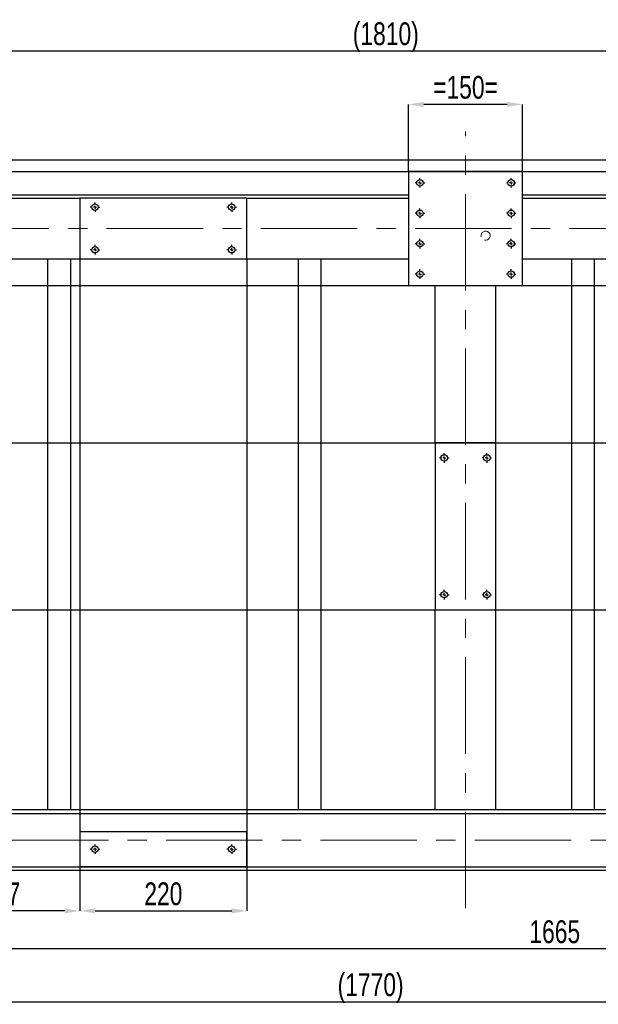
# Model space of a CAD drawing. Header units: millimetres. Extents: x 5 to 589, y 5 to 415.
# Tile 12 of 14: x 399 to 476, y 194 to 324. Entities that reach past the tile are written whole.
import ezdxf

# ---------------------------------------------------------------- set-up
doc = ezdxf.new("R2010")
doc.units = ezdxf.units.MM
doc.header["$PDSIZE"] = -1
doc.linetypes.add('CENTERX2', pattern=[20.32, 12.7, -2.54, 2.54, -2.54])
for name, color, linetype in [('COTES', 1, 'Continuous'), ('TRAIT-FINS', 9, 'Continuous'), ('TRAIT-MIXTES', 3, 'CENTERX2')]:
    doc.layers.add(name, color=color, linetype=linetype)
doc.layers.add('TRAIT-FORT', color=4, linetype='Continuous', lineweight=25)
doc.styles.add('SLDTEXTSTYLE2', font='TXT', dxfattribs={"width": 0.75})
doc.dimstyles.new('SLDDIMSTYLE2', dxfattribs={"dimtxt": 3, "dimasz": 2, "dimexe": 0, "dimexo": 0.0625, "dimgap": 0.75, "dimtad": 1, "dimdec": 0, "dimlfac": 10, "dimrnd": 1e-09, "dimzin": 12, "dimdsep": 46, "dimtxsty": 'SLDTEXTSTYLE2', "dimsah": 1, "dimcen": 0.09, "dimadec": 0, "dimazin": 3, "dimtfac": 1, "dimtdec": 0, "dimtofl": 0, "dimtmove": 0, "dimatfit": 3, "dimfxl": 1, "dimfrac": 2, "dimtolj": 1, "dimtzin": 12, "dimarcsym": 0})
doc.dimstyles.new('SLDDIMSTYLE3', dxfattribs={"dimtxt": 3, "dimasz": 2, "dimexe": 0, "dimexo": 0.0625, "dimgap": 0.75, "dimtad": 1, "dimdec": 0, "dimlfac": 10, "dimrnd": 1e-09, "dimzin": 12, "dimdsep": 46, "dimtxsty": 'SLDTEXTSTYLE2', "dimsah": 1, "dimcen": 0.09, "dimadec": 0, "dimazin": 3, "dimtfac": 1, "dimtdec": 0, "dimtmove": 0, "dimatfit": 0, "dimfxl": 1, "dimfrac": 2, "dimtolj": 1, "dimtzin": 12, "dimarcsym": 0})

# ---------------------------------------------------------------- blocks, each defined once
blk = doc.blocks.new('_D_88')
at = {"layer": 'COTES', "color": 0, "lineweight": -2, "transparency": 16777216}
for p, q in [((386.64, 304), (565.76, 304)), ((565.76, 291), (565.76, 302)), ((386.64, 289), (565.76, 289))]:
    blk.add_line(p, q, dxfattribs=at)
at = {"layer": 'COTES', "color": 0, "transparency": 16777216}
for points in [[(565.42, 302), (566.09, 302), (565.76, 304)], [(565.42, 291), (566.09, 291), (565.76, 289)]]:
    blk.add_solid(points, dxfattribs=at)
at = {"layer": 'Defpoints', "color": 0, "transparency": 16777216}
for p in [(386.58, 304), (565.76, 304), (386.58, 289)]:
    blk.add_point(p, dxfattribs=at)
at = {"layer": 'COTES', "color": 0, "transparency": 16777216, "insert": (562.01, 296.5), "char_height": 3, "attachment_point": 2, "rotation": 90, "style": 'SLDTEXTSTYLE2'}
blk.add_mtext('\\A1;=150=', dxfattribs=at)
blk = doc.blocks.new('_D_89')
at = {"layer": 'COTES', "color": 0, "lineweight": -2, "transparency": 16777216}
for p, q in [((386.64, 219.5), (565.76, 219.5)), ((565.76, 214.5), (565.76, 217.5)), ((386.64, 212.5), (565.76, 212.5))]:
    blk.add_line(p, q, dxfattribs=at)
at = {"layer": 'COTES', "color": 0, "transparency": 16777216}
for points in [[(565.42, 217.5), (566.09, 217.5), (565.76, 219.5)], [(565.42, 214.5), (566.09, 214.5), (565.76, 212.5)]]:
    blk.add_solid(points, dxfattribs=at)
at = {"layer": 'Defpoints', "color": 0, "transparency": 16777216}
for p in [(386.58, 219.5), (565.76, 219.5), (386.58, 212.5)]:
    blk.add_point(p, dxfattribs=at)
at = {"layer": 'COTES', "color": 0, "transparency": 16777216, "insert": (562.01, 216), "char_height": 3, "attachment_point": 2, "rotation": 90, "style": 'SLDTEXTSTYLE2'}
blk.add_mtext('\\A1;=  70  =', dxfattribs=at)
blk = doc.blocks.new('_D_90')
at = {"layer": 'COTES', "color": 0, "lineweight": -2, "transparency": 16777216}
for p, q in [((383.14, 268.3), (565.76, 268.3)), ((565.76, 248.3), (565.76, 266.3)), ((383.14, 246.3), (565.76, 246.3))]:
    blk.add_line(p, q, dxfattribs=at)
at = {"layer": 'COTES', "color": 0, "transparency": 16777216}
for points in [[(565.42, 266.3), (566.09, 266.3), (565.76, 268.3)], [(565.42, 248.3), (566.09, 248.3), (565.76, 246.3)]]:
    blk.add_solid(points, dxfattribs=at)
at = {"layer": 'Defpoints', "color": 0, "transparency": 16777216}
for p in [(383.08, 268.3), (565.76, 268.3), (383.08, 246.3)]:
    blk.add_point(p, dxfattribs=at)
at = {"layer": 'COTES', "color": 0, "transparency": 16777216, "insert": (562.01, 257.3), "char_height": 3, "attachment_point": 2, "rotation": 90, "style": 'SLDTEXTSTYLE2'}
blk.add_mtext('\\A1;220', dxfattribs=at)
blk = doc.blocks.new('_D_91')
at = {"layer": 'COTES', "color": 0, "lineweight": -2, "transparency": 16777216}
for p, q in [((386.64, 289), (565.76, 289)), ((565.76, 270.3), (565.76, 287)), ((383.14, 268.3), (565.76, 268.3))]:
    blk.add_line(p, q, dxfattribs=at)
at = {"layer": 'COTES', "color": 0, "transparency": 16777216}
for points in [[(565.42, 287), (566.09, 287), (565.76, 289)], [(565.42, 270.3), (566.09, 270.3), (565.76, 268.3)]]:
    blk.add_solid(points, dxfattribs=at)
at = {"layer": 'Defpoints', "color": 0, "transparency": 16777216}
for p in [(386.58, 289), (565.76, 289), (383.08, 268.3)]:
    blk.add_point(p, dxfattribs=at)
at = {"layer": 'COTES', "color": 0, "transparency": 16777216, "insert": (562.01, 278.65), "char_height": 3, "attachment_point": 2, "rotation": 90, "style": 'SLDTEXTSTYLE2'}
blk.add_mtext('\\A1;207', dxfattribs=at)
blk = doc.blocks.new('_D_93')
at = {"layer": 'COTES', "color": 0, "lineweight": -2, "transparency": 16777216}
for p, q in [((407.28, 292.43), (407.28, 206.68)), ((429.28, 292.43), (429.28, 206.68)), ((409.28, 206.68), (427.28, 206.68))]:
    blk.add_line(p, q, dxfattribs=at)
at = {"layer": 'COTES', "color": 0, "transparency": 16777216}
for points in [[(409.28, 207.01), (409.28, 206.35), (407.28, 206.68)], [(427.28, 207.01), (427.28, 206.35), (429.28, 206.68)]]:
    blk.add_solid(points, dxfattribs=at)
at = {"layer": 'Defpoints', "color": 0, "transparency": 16777216}
for p in [(407.28, 292.5), (429.28, 292.5), (429.28, 206.68)]:
    blk.add_point(p, dxfattribs=at)
at = {"layer": 'COTES', "color": 0, "transparency": 16777216, "insert": (418.28, 210.43), "char_height": 3, "attachment_point": 2, "style": 'SLDTEXTSTYLE2'}
blk.add_mtext('\\A1;220', dxfattribs=at)
blk = doc.blocks.new('_D_94')
at = {"layer": 'COTES', "color": 0, "lineweight": -2, "transparency": 16777216}
for p, q in [((450.58, 304.06), (450.58, 312.83)), ((463.58, 312.83), (452.58, 312.83)), ((465.58, 304.06), (465.58, 312.83))]:
    blk.add_line(p, q, dxfattribs=at)
at = {"layer": 'COTES', "color": 0, "transparency": 16777216}
for points in [[(452.58, 313.16), (452.58, 312.49), (450.58, 312.83)], [(463.58, 313.16), (463.58, 312.49), (465.58, 312.83)]]:
    blk.add_solid(points, dxfattribs=at)
at = {"layer": 'Defpoints', "color": 0, "transparency": 16777216}
for p in [(450.58, 312.83), (450.58, 304), (465.58, 304)]:
    blk.add_point(p, dxfattribs=at)
at = {"layer": 'COTES', "color": 0, "transparency": 16777216, "insert": (458.08, 316.58), "char_height": 3, "attachment_point": 2, "style": 'SLDTEXTSTYLE2'}
blk.add_mtext('\\A1;=150=', dxfattribs=at)
blk = doc.blocks.new('_D_101')
at = {"layer": 'COTES', "color": 0, "lineweight": -2, "transparency": 16777216}
for p, q in [((386.58, 212.43), (386.58, 201.69)), ((553.08, 211.93), (553.08, 201.69)), ((551.08, 201.69), (388.58, 201.69))]:
    blk.add_line(p, q, dxfattribs=at)
at = {"layer": 'COTES', "color": 0, "transparency": 16777216}
for points in [[(388.58, 202.03), (388.58, 201.36), (386.58, 201.69)], [(551.08, 202.03), (551.08, 201.36), (553.08, 201.69)]]:
    blk.add_solid(points, dxfattribs=at)
at = {"layer": 'Defpoints', "color": 0, "transparency": 16777216}
for p in [(386.58, 212.5), (553.08, 212), (386.58, 201.69)]:
    blk.add_point(p, dxfattribs=at)
at = {"layer": 'COTES', "color": 0, "transparency": 16777216, "insert": (469.83, 205.44), "char_height": 3, "attachment_point": 2, "style": 'SLDTEXTSTYLE2'}
blk.add_mtext('\\A1;1665', dxfattribs=at)
blk = doc.blocks.new('_D_106')
at = {"layer": 'COTES', "color": 0, "lineweight": -2, "transparency": 16777216}
for p, q in [((357.08, 211.93), (357.08, 194.72)), ((534.08, 212.43), (534.08, 194.72)), ((359.08, 194.72), (532.08, 194.72))]:
    blk.add_line(p, q, dxfattribs=at)
at = {"layer": 'COTES', "color": 0, "transparency": 16777216}
for points in [[(359.08, 195.05), (359.08, 194.38), (357.08, 194.72)], [(532.08, 195.05), (532.08, 194.38), (534.08, 194.72)]]:
    blk.add_solid(points, dxfattribs=at)
at = {"layer": 'Defpoints', "color": 0, "transparency": 16777216}
for p in [(357.08, 212), (534.08, 212.5), (534.08, 194.72)]:
    blk.add_point(p, dxfattribs=at)
at = {"layer": 'COTES', "color": 0, "transparency": 16777216, "insert": (445.58, 198.47), "char_height": 3, "attachment_point": 2, "style": 'SLDTEXTSTYLE2'}
blk.add_mtext('\\A1;(1770)', dxfattribs=at)
blk = doc.blocks.new('_D_107')
at = {"layer": 'COTES', "color": 0, "lineweight": -2, "transparency": 16777216}
for p, q in [((357.08, 300.56), (357.08, 319.88)), ((359.08, 319.88), (536.08, 319.88)), ((538.08, 304.06), (538.08, 319.88))]:
    blk.add_line(p, q, dxfattribs=at)
at = {"layer": 'COTES', "color": 0, "transparency": 16777216}
for points in [[(359.08, 320.22), (359.08, 319.55), (357.08, 319.88)], [(536.08, 320.22), (536.08, 319.55), (538.08, 319.88)]]:
    blk.add_solid(points, dxfattribs=at)
at = {"layer": 'Defpoints', "color": 0, "transparency": 16777216}
for p in [(538.08, 319.88), (538.08, 304), (357.08, 300.5)]:
    blk.add_point(p, dxfattribs=at)
at = {"layer": 'COTES', "color": 0, "transparency": 16777216, "insert": (447.58, 323.63), "char_height": 3, "attachment_point": 2, "style": 'SLDTEXTSTYLE2'}
blk.add_mtext('\\A1;(1810)', dxfattribs=at)
blk = doc.blocks.new('_D_108')
at = {"layer": 'COTES', "color": 0, "lineweight": -2, "transparency": 16777216}
for p, q in [((386.58, 212.43), (386.58, 206.68)), ((407.28, 212.43), (407.28, 206.68)), ((405.28, 206.68), (388.58, 206.68))]:
    blk.add_line(p, q, dxfattribs=at)
at = {"layer": 'COTES', "color": 0, "transparency": 16777216}
for points in [[(388.58, 207.01), (388.58, 206.35), (386.58, 206.68)], [(405.28, 207.01), (405.28, 206.35), (407.28, 206.68)]]:
    blk.add_solid(points, dxfattribs=at)
at = {"layer": 'Defpoints', "color": 0, "transparency": 16777216}
for p in [(386.58, 212.5), (407.28, 212.5), (386.58, 206.68)]:
    blk.add_point(p, dxfattribs=at)
at = {"layer": 'COTES', "color": 0, "transparency": 16777216, "insert": (396.93, 210.43), "char_height": 3, "attachment_point": 2, "style": 'SLDTEXTSTYLE2'}
blk.add_mtext('\\A1;207', dxfattribs=at)
blk = doc.blocks.new('SW_CENTERMARKSYMBOL_34')
at = {"layer": 'TRAIT-MIXTES', "color": 0}
for p, q in [((-0.4, 0), (-0.625, 0)), ((0, 0), (-0.2, 0)), ((0, 0.4), (0, 0.625)), ((0, 0), (0, 0.2)), ((0, 0), (0, -0.2)), ((0, 0), (0.2, 0)), ((0.4, 0), (0.625, 0)), ((0, -0.4), (0, -0.625))]:
    blk.add_line(p, q, dxfattribs=at)
blk = doc.blocks.new('SW_CENTERMARKSYMBOL_35')
at = {"layer": 'TRAIT-MIXTES', "color": 0}
for p, q in [((-0.4, 0), (-0.625, 0)), ((0, 0), (-0.2, 0)), ((0, 0.4), (0, 0.625)), ((0, 0), (0, 0.2)), ((0, 0), (0, -0.2)), ((0, 0), (0.2, 0)), ((0.4, 0), (0.625, 0)), ((0, -0.4), (0, -0.625))]:
    blk.add_line(p, q, dxfattribs=at)
blk = doc.blocks.new('SW_CENTERMARKSYMBOL_36')
at = {"layer": 'TRAIT-MIXTES', "color": 0}
for p, q in [((-0.4, 0), (-0.625, 0)), ((0, 0), (-0.2, 0)), ((0, 0.4), (0, 0.625)), ((0, 0), (0, 0.2)), ((0, 0), (0, -0.2)), ((0, 0), (0.2, 0)), ((0.4, 0), (0.625, 0)), ((0, -0.4), (0, -0.625))]:
    blk.add_line(p, q, dxfattribs=at)
blk = doc.blocks.new('SW_CENTERMARKSYMBOL_37')
at = {"layer": 'TRAIT-MIXTES', "color": 0}
for p, q in [((-0.4, 0), (-0.625, 0)), ((0, 0), (-0.2, 0)), ((0, 0.4), (0, 0.625)), ((0, 0), (0, 0.2)), ((0, 0), (0, -0.2)), ((0, 0), (0.2, 0)), ((0.4, 0), (0.625, 0)), ((0, -0.4), (0, -0.625))]:
    blk.add_line(p, q, dxfattribs=at)
blk = doc.blocks.new('SW_CENTERMARKSYMBOL_38')
at = {"layer": 'TRAIT-MIXTES', "color": 0}
for p, q in [((-0.4, 0), (-0.625, 0)), ((0, 0), (-0.2, 0)), ((0, 0.4), (0, 0.625)), ((0, 0), (0, 0.2)), ((0, 0), (0, -0.2)), ((0, 0), (0.2, 0)), ((0.4, 0), (0.625, 0)), ((0, -0.4), (0, -0.625))]:
    blk.add_line(p, q, dxfattribs=at)
blk = doc.blocks.new('SW_CENTERMARKSYMBOL_39')
at = {"layer": 'TRAIT-MIXTES', "color": 0}
for p, q in [((-0.4, 0), (-0.625, 0)), ((0, 0), (-0.2, 0)), ((0, 0.4), (0, 0.625)), ((0, 0), (0, 0.2)), ((0, 0), (0, -0.2)), ((0, 0), (0.2, 0)), ((0.4, 0), (0.625, 0)), ((0, -0.4), (0, -0.625))]:
    blk.add_line(p, q, dxfattribs=at)
blk = doc.blocks.new('SW_CENTERMARKSYMBOL_40')
at = {"layer": 'TRAIT-MIXTES', "color": 0}
for p, q in [((-0.4, 0), (-0.625, 0)), ((0, 0), (-0.2, 0)), ((0, 0.4), (0, 0.625)), ((0, 0), (0, 0.2)), ((0, 0), (0, -0.2)), ((0, 0), (0.2, 0)), ((0.4, 0), (0.625, 0)), ((0, -0.4), (0, -0.625))]:
    blk.add_line(p, q, dxfattribs=at)
blk = doc.blocks.new('SW_CENTERMARKSYMBOL_41')
at = {"layer": 'TRAIT-MIXTES', "color": 0}
for p, q in [((-0.4, 0), (-0.625, 0)), ((0, 0), (-0.2, 0)), ((0, 0.4), (0, 0.625)), ((0, 0), (0, 0.2)), ((0, 0), (0, -0.2)), ((0, 0), (0.2, 0)), ((0.4, 0), (0.625, 0)), ((0, -0.4), (0, -0.625))]:
    blk.add_line(p, q, dxfattribs=at)
blk = doc.blocks.new('SW_CENTERMARKSYMBOL_50')
at = {"layer": 'TRAIT-MIXTES', "color": 0}
for p, q in [((-0.4, 0), (-0.625, 0)), ((0, 0), (-0.2, 0)), ((0, 0.4), (0, 0.625)), ((0, 0), (0, 0.2)), ((0, 0), (0, -0.2)), ((0, 0), (0.2, 0)), ((0.4, 0), (0.625, 0)), ((0, -0.4), (0, -0.625))]:
    blk.add_line(p, q, dxfattribs=at)
blk = doc.blocks.new('SW_CENTERMARKSYMBOL_51')
at = {"layer": 'TRAIT-MIXTES', "color": 0}
for p, q in [((-0.4, 0), (-0.625, 0)), ((0, 0), (-0.2, 0)), ((0, 0.4), (0, 0.625)), ((0, 0), (0, 0.2)), ((0, 0), (0, -0.2)), ((0, 0), (0.2, 0)), ((0.4, 0), (0.625, 0)), ((0, -0.4), (0, -0.625))]:
    blk.add_line(p, q, dxfattribs=at)
blk = doc.blocks.new('SW_CENTERMARKSYMBOL_52')
at = {"layer": 'TRAIT-MIXTES', "color": 0}
for p, q in [((-0.4, 0), (-0.625, 0)), ((0, 0), (-0.2, 0)), ((0, 0.4), (0, 0.625)), ((0, 0), (0, 0.2)), ((0, 0), (0, -0.2)), ((0, 0), (0.2, 0)), ((0.4, 0), (0.625, 0)), ((0, -0.4), (0, -0.625))]:
    blk.add_line(p, q, dxfattribs=at)
blk = doc.blocks.new('SW_CENTERMARKSYMBOL_53')
at = {"layer": 'TRAIT-MIXTES', "color": 0}
for p, q in [((-0.4, 0), (-0.625, 0)), ((0, 0), (-0.2, 0)), ((0, 0.4), (0, 0.625)), ((0, 0), (0, 0.2)), ((0, 0), (0, -0.2)), ((0, 0), (0.2, 0)), ((0.4, 0), (0.625, 0)), ((0, -0.4), (0, -0.625))]:
    blk.add_line(p, q, dxfattribs=at)
blk = doc.blocks.new('SW_CENTERMARKSYMBOL_61')
at = {"layer": 'TRAIT-MIXTES', "color": 0}
for p, q in [((-0.4, 0), (-0.625, 0)), ((0, 0), (-0.2, 0)), ((0, 0.4), (0, 0.625)), ((0, 0), (0, 0.2)), ((0, 0), (0, -0.2)), ((0, 0), (0.2, 0)), ((0.4, 0), (0.625, 0)), ((0, -0.4), (0, -0.625))]:
    blk.add_line(p, q, dxfattribs=at)
blk = doc.blocks.new('SW_CENTERMARKSYMBOL_62')
at = {"layer": 'TRAIT-MIXTES', "color": 0}
for p, q in [((-0.4, 0), (-0.625, 0)), ((0, 0), (-0.2, 0)), ((0, 0.4), (0, 0.625)), ((0, 0), (0, 0.2)), ((0, 0), (0, -0.2)), ((0, 0), (0.2, 0)), ((0.4, 0), (0.625, 0)), ((0, -0.4), (0, -0.625))]:
    blk.add_line(p, q, dxfattribs=at)
blk = doc.blocks.new('SW_CENTERMARKSYMBOL_63')
at = {"layer": 'TRAIT-MIXTES', "color": 0}
for p, q in [((-0.4, 0), (-0.625, 0)), ((0, 0), (-0.2, 0)), ((0, 0.4), (0, 0.625)), ((0, 0), (0, 0.2)), ((0, 0), (0, -0.2)), ((0, 0), (0.2, 0)), ((0.4, 0), (0.625, 0)), ((0, -0.4), (0, -0.625))]:
    blk.add_line(p, q, dxfattribs=at)
blk = doc.blocks.new('SW_CENTERMARKSYMBOL_64')
at = {"layer": 'TRAIT-MIXTES', "color": 0}
for p, q in [((-0.4, 0), (-0.625, 0)), ((0, 0), (-0.2, 0)), ((0, 0.4), (0, 0.625)), ((0, 0), (0, 0.2)), ((0, 0), (0, -0.2)), ((0, 0), (0.2, 0)), ((0.4, 0), (0.625, 0)), ((0, -0.4), (0, -0.625))]:
    blk.add_line(p, q, dxfattribs=at)
blk = doc.blocks.new('SW_CENTERMARKSYMBOL_81')
at = {"layer": 'TRAIT-MIXTES', "color": 0}
for p, q in [((-0.4, 0), (-0.625, 0)), ((0, 0), (-0.2, 0)), ((0, 0.4), (0, 0.625)), ((0, 0), (0, 0.2)), ((0, 0), (0, -0.2)), ((0, 0), (0.2, 0)), ((0.4, 0), (0.625, 0)), ((0, -0.4), (0, -0.625))]:
    blk.add_line(p, q, dxfattribs=at)
blk = doc.blocks.new('SW_CENTERMARKSYMBOL_82')
at = {"layer": 'TRAIT-MIXTES', "color": 0}
for p, q in [((-0.4, 0), (-0.625, 0)), ((0, 0), (-0.2, 0)), ((0, 0.4), (0, 0.625)), ((0, 0), (0, 0.2)), ((0, 0), (0, -0.2)), ((0, 0), (0.2, 0)), ((0.4, 0), (0.625, 0)), ((0, -0.4), (0, -0.625))]:
    blk.add_line(p, q, dxfattribs=at)

msp = doc.modelspace()

# ---------------------------------------------------------------- linework, layer by layer
at = {"layer": 'TRAIT-FINS', "lineweight": 18}
msp.add_arc((460.73, 295.56), 0.6, 255, 195, dxfattribs=at)
at = {"layer": 'TRAIT-FORT', "lineweight": 25}
for p, q in [((546.08, 305.5), (361.08, 305.5)), ((450.58, 304), (450.58, 289)), ((465.58, 304), (450.58, 304)), ((465.58, 289), (465.58, 304)), ((450.58, 300.9), (386.58, 300.9)), ((538.08, 300.9), (465.58, 300.9)), ((386.58, 300.5), (407.28, 300.5)), ((407.28, 300.5), (407.28, 292.5)), ((429.28, 300.5), (407.28, 300.5)), ((429.28, 300.5), (450.58, 300.5)), ((429.28, 292.5), (429.28, 300.5)), ((465.58, 300.5), (495.38, 300.5)), ((386.58, 292.5), (407.28, 292.5)), ((403.08, 220), (403.08, 292.5)), ((406.08, 220), (406.08, 292.5)), ((407.28, 292.5), (429.28, 292.5)), ((429.28, 292.5), (450.58, 292.5)), ((436.08, 220), (436.08, 292.5)), ((439.08, 220), (439.08, 292.5)), ((465.58, 292.5), (495.38, 292.5)), ((472.08, 220), (472.08, 292.5)), ((475.08, 220), (475.08, 292.5)), ((450.58, 289), (465.58, 289)), ((454.08, 268.3), (454.08, 289)), ((462.08, 268.3), (462.08, 289)), ((454.08, 268.3), (454.08, 246.3)), ((462.08, 268.3), (454.08, 268.3)), ((462.08, 246.3), (462.08, 268.3)), ((454.08, 220), (454.08, 246.3)), ((454.08, 246.3), (462.08, 246.3)), ((462.08, 220), (462.08, 246.3)), ((454.08, 220), (383.08, 220)), ((454.88, 220), (454.08, 220)), ((461.28, 220), (454.88, 220)), ((462.08, 220), (461.28, 220)), ((530.78, 220), (462.08, 220)), ((407.28, 217.1), (407.28, 212.5)), ((429.28, 217.1), (407.28, 217.1)), ((429.28, 212.5), (429.28, 217.1)), ((553.08, 212), (357.08, 212)), ((429.28, 212.5), (407.28, 212.5))]:
    msp.add_line(p, q, dxfattribs=at)
for centre in [(452.08, 302.5), (464.08, 302.5), (409.28, 299.3), (427.28, 299.3), (452.08, 298.5), (464.08, 298.5), (452.08, 294.5), (464.08, 294.5), (409.28, 293.7), (427.28, 293.7), (452.08, 290.5), (464.08, 290.5), (455.28, 266.3), (460.88, 266.3), (455.28, 248.3), (460.88, 248.3), (409.28, 214.8), (427.28, 214.8)]:
    msp.add_circle(centre, 0.425, dxfattribs=at)
at = {"layer": 'TRAIT-MIXTES', "lineweight": 18}
for p, q in [((458.08, 207.04), (458.08, 309.25)), ((349.85, 296.5), (558.28, 296.5)), ((553.28, 216), (365.08, 216))]:
    msp.add_line(p, q, dxfattribs=at)

# ---------------------------------------------------------------- block references
at = {"layer": 'TRAIT-MIXTES'}
for name, p in [('SW_CENTERMARKSYMBOL_38', (452.08, 302.5)), ('SW_CENTERMARKSYMBOL_37', (464.08, 302.5)), ('SW_CENTERMARKSYMBOL_53', (409.28, 299.3)), ('SW_CENTERMARKSYMBOL_51', (427.28, 299.3)), ('SW_CENTERMARKSYMBOL_39', (452.08, 298.5)), ('SW_CENTERMARKSYMBOL_36', (464.08, 298.5)), ('SW_CENTERMARKSYMBOL_52', (409.28, 293.7)), ('SW_CENTERMARKSYMBOL_50', (427.28, 293.7)), ('SW_CENTERMARKSYMBOL_40', (452.08, 294.5)), ('SW_CENTERMARKSYMBOL_34', (464.08, 294.5)), ('SW_CENTERMARKSYMBOL_41', (452.08, 290.5)), ('SW_CENTERMARKSYMBOL_35', (464.08, 290.5)), ('SW_CENTERMARKSYMBOL_63', (455.28, 266.3)), ('SW_CENTERMARKSYMBOL_64', (460.88, 266.3)), ('SW_CENTERMARKSYMBOL_62', (455.28, 248.3)), ('SW_CENTERMARKSYMBOL_61', (460.88, 248.3)), ('SW_CENTERMARKSYMBOL_82', (409.28, 214.8)), ('SW_CENTERMARKSYMBOL_81', (427.28, 214.8))]:
    msp.add_blockref(name, p, dxfattribs=at)

# ---------------------------------------------------------------- dimensions: what is measured, and where the dimension line sits
at = {"layer": 'COTES'}
for base, p1, p2, text, picture, middle in [((538.08, 319.88), (357.08, 300.5), (538.08, 304), '(<>)', '_D_107', (447.58, 319.88)), ((450.58, 312.83), (465.58, 304), (450.58, 304), '=<>=', '_D_94', (458.08, 312.83)), ((534.08, 194.72), (357.08, 212), (534.08, 212.5), '(<>)', '_D_106', (445.58, 194.72))]:
    dim = msp.add_linear_dim(base=base, p1=p1, p2=p2, text=text, dimstyle='SLDDIMSTYLE2', dxfattribs=at)
    dim.commit()
    dim.dimension.update_dxf_attribs({"geometry": picture, "text_midpoint": middle, "dimtype": 160})
for base, p1, p2, text, dimstyle, picture, middle in [((565.76, 304), (386.58, 289), (386.58, 304), '=<>=', 'SLDDIMSTYLE2', '_D_88', (565.76, 296.5)), ((565.76, 219.5), (386.58, 212.5), (386.58, 219.5), '=  <>  =', 'SLDDIMSTYLE3', '_D_89', (565.76, 216))]:
    dim = msp.add_linear_dim(base=base, p1=p1, p2=p2, angle=90, text=text, dimstyle=dimstyle, dxfattribs=at)
    dim.commit()
    dim.dimension.update_dxf_attribs({"geometry": picture, "text_midpoint": middle, "dimtype": 160})
for base, p1, p2, picture, middle in [((429.28, 206.68), (407.28, 292.5), (429.28, 292.5), '_D_93', (418.28, 206.68)), ((386.58, 201.69), (553.08, 212), (386.58, 212.5), '_D_101', (469.83, 201.69)), ((386.58, 206.68), (407.28, 212.5), (386.58, 212.5), '_D_108', (396.93, 206.68))]:
    dim = msp.add_linear_dim(base=base, p1=p1, p2=p2, dimstyle='SLDDIMSTYLE2', dxfattribs=at)
    dim.commit()
    dim.dimension.update_dxf_attribs({"geometry": picture, "text_midpoint": middle, "dimtype": 160})
for base, p1, p2, picture, middle in [((565.76, 289), (383.08, 268.3), (386.58, 289), '_D_91', (565.76, 278.65)), ((565.76, 268.3), (383.08, 246.3), (383.08, 268.3), '_D_90', (565.76, 257.3))]:
    dim = msp.add_linear_dim(base=base, p1=p1, p2=p2, angle=90, dimstyle='SLDDIMSTYLE2', dxfattribs=at)
    dim.commit()
    dim.dimension.update_dxf_attribs({"geometry": picture, "text_midpoint": middle, "dimtype": 160})

doc.saveas('drawing.dxf')
